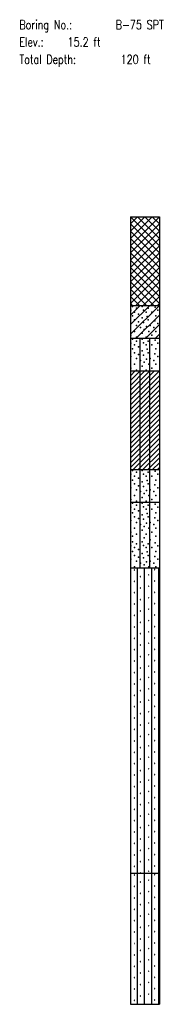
# Model space of a CAD drawing. Extents: x -973 to -50, y -112 to 38.
# Tile 14 of 16: x -173 to -152, y -112 to 38. Entities that reach past the tile are written whole.
import ezdxf
from ezdxf.enums import TextEntityAlignment as Align

# ---------------------------------------------------------------- set-up
doc = ezdxf.new("R2010")
doc.units = 0
doc.header["$MEASUREMENT"] = 0
doc.linetypes.add('SOLID', pattern=[0])
doc.layers.get('0').update_dxf_attribs({"linetype": 'SOLID'})
doc.styles.add('ROMAND', font='romand', dxfattribs={"height": 1})

msp = doc.modelspace()

# ---------------------------------------------------------------- linework, layer by layer
for p, q in [((-156.19, 7.5), (-156.19, -92.5)), ((-156.19, 7.5), (-151.78, 7.5)), ((-156.19, 3.09), (-151.78, 7.5)), ((-156.19, 4.19), (-152.89, 7.5)), ((-156.19, 5.29), (-153.99, 7.5)), ((-156.19, 6.4), (-155.09, 7.5)), ((-156.19, 7.5), (-151.78, 3.09)), ((-156.19, 1.99), (-151.78, 6.4)), ((-156.19, 6.4), (-151.78, 1.99)), ((-155.09, 7.5), (-151.78, 4.19)), ((-153.99, 7.5), (-151.78, 5.29)), ((-152.89, 7.5), (-151.78, 6.4)), ((-151.78, 7.5), (-151.78, -92.5)), ((-151.78, 7.5), (-151.78, 7.5)), ((-156.19, 0.88), (-151.78, 5.29)), ((-156.19, 5.29), (-151.78, 0.88)), ((-156.19, -0.22), (-151.78, 4.19)), ((-156.19, 4.19), (-151.78, -0.22)), ((-156.19, -1.32), (-151.78, 3.09)), ((-156.19, 3.09), (-151.78, -1.32)), ((-156.19, -2.43), (-151.78, 1.99)), ((-156.19, 1.99), (-151.78, -2.43)), ((-156.19, -3.53), (-151.78, 0.88)), ((-156.19, 0.88), (-151.78, -3.53)), ((-156.19, -4.63), (-151.78, -0.22)), ((-156.19, -0.22), (-151.78, -4.63)), ((-156.19, -5.74), (-151.78, -1.32)), ((-156.19, -1.32), (-151.78, -5.74)), ((-156.19, -2.43), (-152.62, -6)), ((-155.36, -6), (-151.78, -2.43)), ((-156.19, -3.53), (-153.72, -6)), ((-154.25, -6), (-151.78, -3.53)), ((-156.19, -4.63), (-154.83, -6)), ((-156.19, -5.74), (-155.93, -6)), ((-156.19, -10.41), (-151.78, -6)), ((-156.19, -8.94), (-153.25, -6)), ((-156.19, -7.47), (-154.72, -6)), ((-156.19, -6), (-151.78, -6)), ((-153.15, -6), (-151.78, -4.63)), ((-152.05, -6), (-151.78, -5.74)), ((-155.31, -11), (-151.78, -7.47)), ((-153.84, -11), (-151.78, -8.94)), ((-152.37, -11), (-151.78, -10.41)), ((-156.19, -11), (-151.78, -11)), ((-154.72, -16), (-154.72, -11)), ((-153.25, -16), (-153.25, -11)), ((-156.19, -20.41), (-151.78, -16)), ((-156.19, -19.68), (-152.52, -16)), ((-156.19, -18.94), (-153.25, -16)), ((-156.19, -18.21), (-153.99, -16)), ((-156.19, -17.47), (-154.72, -16)), ((-156.19, -16.74), (-155.46, -16)), ((-156.19, -16), (-151.78, -16)), ((-154.72, -31), (-154.72, -16)), ((-153.25, -31), (-153.25, -16)), ((-156.19, -21.15), (-151.78, -16.74)), ((-156.19, -21.88), (-151.78, -17.47)), ((-156.19, -22.62), (-151.78, -18.21)), ((-156.19, -23.35), (-151.78, -18.94)), ((-156.19, -24.09), (-151.78, -19.68)), ((-156.19, -24.82), (-151.78, -20.41)), ((-156.19, -25.56), (-151.78, -21.15)), ((-156.19, -26.29), (-151.78, -21.88)), ((-156.19, -27.03), (-151.78, -22.62)), ((-156.19, -27.76), (-151.78, -23.35)), ((-156.19, -28.5), (-151.78, -24.09)), ((-156.19, -29.24), (-151.78, -24.82)), ((-156.19, -29.97), (-151.78, -25.56)), ((-156.19, -30.71), (-151.78, -26.29)), ((-155.75, -31), (-151.78, -27.03)), ((-155.02, -31), (-151.78, -27.76)), ((-154.28, -31), (-151.78, -28.5)), ((-153.55, -31), (-151.78, -29.24)), ((-152.81, -31), (-151.78, -29.97)), ((-156.19, -31), (-151.78, -31)), ((-154.72, -36), (-154.72, -31)), ((-153.25, -36), (-153.25, -31)), ((-152.08, -31), (-151.78, -30.71)), ((-156.19, -36), (-151.78, -36)), ((-154.72, -46), (-154.72, -36)), ((-153.25, -46), (-153.25, -36)), ((-156.19, -46), (-151.78, -46)), ((-155.62, -46.29), (-155.63, -46.31)), ((-155.63, -46.31), (-155.62, -46.34)), ((-155.59, -46.29), (-155.62, -46.29)), ((-155.62, -46.34), (-155.59, -46.34)), ((-155.57, -46.31), (-155.59, -46.29)), ((-155.59, -46.34), (-155.57, -46.31)), ((-155.11, -92.5), (-155.11, -46)), ((-154.02, -92.5), (-154.02, -46)), ((-152.94, -92.5), (-152.94, -46)), ((-152.5, -46.23), (-152.52, -46.25)), ((-152.52, -46.25), (-152.5, -46.28)), ((-152.47, -46.23), (-152.5, -46.23)), ((-152.5, -46.28), (-152.47, -46.28)), ((-152.46, -46.25), (-152.47, -46.23)), ((-152.47, -46.28), (-152.46, -46.25)), ((-151.85, -92.5), (-151.85, -46)), ((-154.69, -47.33), (-154.71, -47.35)), ((-154.71, -47.35), (-154.69, -47.38)), ((-154.66, -47.33), (-154.69, -47.33)), ((-154.69, -47.38), (-154.66, -47.38)), ((-154.65, -47.35), (-154.66, -47.33)), ((-154.66, -47.38), (-154.65, -47.35)), ((-153.43, -47.04), (-153.45, -47.07)), ((-153.45, -47.07), (-153.43, -47.09)), ((-153.41, -47.04), (-153.43, -47.04)), ((-153.43, -47.09), (-153.41, -47.09)), ((-153.39, -47.07), (-153.41, -47.04)), ((-153.41, -47.09), (-153.39, -47.07)), ((-152.5, -47.96), (-152.52, -47.99)), ((-152.52, -47.99), (-152.5, -48.01)), ((-152.47, -47.96), (-152.5, -47.96)), ((-152.46, -47.99), (-152.47, -47.96)), ((-152.47, -48.01), (-152.46, -47.99)), ((-155.62, -48.02), (-155.63, -48.05)), ((-155.63, -48.05), (-155.62, -48.07)), ((-155.59, -48.02), (-155.62, -48.02)), ((-155.62, -48.07), (-155.59, -48.07)), ((-155.57, -48.05), (-155.59, -48.02)), ((-155.59, -48.07), (-155.57, -48.05)), ((-154.69, -49.06), (-154.71, -49.09)), ((-154.71, -49.09), (-154.69, -49.11)), ((-154.66, -49.06), (-154.69, -49.06)), ((-154.69, -49.11), (-154.66, -49.11)), ((-154.65, -49.09), (-154.66, -49.06)), ((-154.66, -49.11), (-154.65, -49.09)), ((-153.43, -48.78), (-153.45, -48.81)), ((-153.45, -48.81), (-153.43, -48.83)), ((-153.41, -48.78), (-153.43, -48.78)), ((-153.43, -48.83), (-153.41, -48.83)), ((-153.39, -48.81), (-153.41, -48.78)), ((-153.41, -48.83), (-153.39, -48.81)), ((-152.5, -48.01), (-152.47, -48.01)), ((-155.62, -49.76), (-155.63, -49.78)), ((-155.63, -49.78), (-155.62, -49.81)), ((-155.59, -49.76), (-155.62, -49.76)), ((-155.62, -49.81), (-155.59, -49.81)), ((-155.57, -49.78), (-155.59, -49.76)), ((-155.59, -49.81), (-155.57, -49.78)), ((-154.69, -50.8), (-154.71, -50.82)), ((-154.71, -50.82), (-154.69, -50.85)), ((-154.66, -50.8), (-154.69, -50.8)), ((-154.69, -50.85), (-154.66, -50.85)), ((-154.65, -50.82), (-154.66, -50.8)), ((-154.66, -50.85), (-154.65, -50.82)), ((-153.43, -50.52), (-153.45, -50.54)), ((-153.45, -50.54), (-153.43, -50.57)), ((-153.41, -50.52), (-153.43, -50.52)), ((-153.43, -50.57), (-153.41, -50.57)), ((-153.39, -50.54), (-153.41, -50.52)), ((-153.41, -50.57), (-153.39, -50.54)), ((-152.5, -49.7), (-152.52, -49.73)), ((-152.52, -49.73), (-152.5, -49.75)), ((-152.47, -49.7), (-152.5, -49.7)), ((-152.5, -49.75), (-152.47, -49.75)), ((-152.46, -49.73), (-152.47, -49.7)), ((-152.47, -49.75), (-152.46, -49.73)), ((-155.62, -51.5), (-155.63, -51.52)), ((-155.63, -51.52), (-155.62, -51.55)), ((-155.59, -51.5), (-155.62, -51.5)), ((-155.62, -51.55), (-155.59, -51.55)), ((-155.57, -51.52), (-155.59, -51.5)), ((-155.59, -51.55), (-155.57, -51.52)), ((-153.43, -52.25), (-153.45, -52.28)), ((-153.45, -52.28), (-153.43, -52.31)), ((-153.41, -52.25), (-153.43, -52.25)), ((-153.43, -52.31), (-153.41, -52.31)), ((-153.39, -52.28), (-153.41, -52.25)), ((-153.41, -52.31), (-153.39, -52.28)), ((-152.5, -51.44), (-152.52, -51.46)), ((-152.52, -51.46), (-152.5, -51.49)), ((-152.47, -51.44), (-152.5, -51.44)), ((-152.5, -51.49), (-152.47, -51.49)), ((-152.46, -51.46), (-152.47, -51.44)), ((-152.47, -51.49), (-152.46, -51.46)), ((-155.62, -53.23), (-155.63, -53.26)), ((-155.63, -53.26), (-155.62, -53.28)), ((-155.59, -53.23), (-155.62, -53.23)), ((-155.62, -53.28), (-155.59, -53.28)), ((-155.57, -53.26), (-155.59, -53.23)), ((-155.59, -53.28), (-155.57, -53.26)), ((-154.69, -52.54), (-154.71, -52.56)), ((-154.71, -52.56), (-154.69, -52.59)), ((-154.66, -52.54), (-154.69, -52.54)), ((-154.69, -52.59), (-154.66, -52.59)), ((-154.65, -52.56), (-154.66, -52.54)), ((-154.66, -52.59), (-154.65, -52.56)), ((-153.43, -53.99), (-153.45, -54.02)), ((-153.41, -53.99), (-153.43, -53.99)), ((-153.39, -54.02), (-153.41, -53.99)), ((-152.5, -53.18), (-152.52, -53.2)), ((-152.52, -53.2), (-152.5, -53.23)), ((-152.47, -53.18), (-152.5, -53.18)), ((-152.5, -53.23), (-152.47, -53.23)), ((-152.46, -53.2), (-152.47, -53.18)), ((-152.47, -53.23), (-152.46, -53.2)), ((-155.62, -54.97), (-155.63, -54.99)), ((-155.63, -54.99), (-155.62, -55.02)), ((-155.59, -54.97), (-155.62, -54.97)), ((-155.62, -55.02), (-155.59, -55.02)), ((-155.57, -54.99), (-155.59, -54.97)), ((-155.59, -55.02), (-155.57, -54.99)), ((-154.69, -54.27), (-154.71, -54.3)), ((-154.71, -54.3), (-154.69, -54.32)), ((-154.66, -54.27), (-154.69, -54.27)), ((-154.69, -54.32), (-154.66, -54.32)), ((-154.65, -54.3), (-154.66, -54.27)), ((-154.66, -54.32), (-154.65, -54.3)), ((-153.45, -54.02), (-153.43, -54.04)), ((-153.43, -54.04), (-153.41, -54.04)), ((-153.41, -54.04), (-153.39, -54.02)), ((-152.5, -54.91), (-152.52, -54.94)), ((-152.52, -54.94), (-152.5, -54.96)), ((-152.47, -54.91), (-152.5, -54.91)), ((-152.5, -54.96), (-152.47, -54.96)), ((-152.46, -54.94), (-152.47, -54.91)), ((-152.47, -54.96), (-152.46, -54.94)), ((-155.62, -56.71), (-155.63, -56.73)), ((-155.63, -56.73), (-155.62, -56.76)), ((-155.59, -56.71), (-155.62, -56.71)), ((-155.62, -56.76), (-155.59, -56.76)), ((-155.57, -56.73), (-155.59, -56.71)), ((-155.59, -56.76), (-155.57, -56.73)), ((-154.69, -56.01), (-154.71, -56.03)), ((-154.71, -56.03), (-154.69, -56.06)), ((-154.66, -56.01), (-154.69, -56.01)), ((-154.69, -56.06), (-154.66, -56.06)), ((-154.65, -56.03), (-154.66, -56.01)), ((-154.66, -56.06), (-154.65, -56.03)), ((-153.43, -55.73), (-153.45, -55.75)), ((-153.45, -55.75), (-153.43, -55.78)), ((-153.41, -55.73), (-153.43, -55.73)), ((-153.43, -55.78), (-153.41, -55.78)), ((-153.39, -55.75), (-153.41, -55.73)), ((-153.41, -55.78), (-153.39, -55.75)), ((-152.5, -56.65), (-152.52, -56.67)), ((-152.52, -56.67), (-152.5, -56.7)), ((-152.47, -56.65), (-152.5, -56.65)), ((-152.5, -56.7), (-152.47, -56.7)), ((-152.46, -56.67), (-152.47, -56.65)), ((-152.47, -56.7), (-152.46, -56.67)), ((-155.62, -58.44), (-155.63, -58.47)), ((-155.63, -58.47), (-155.62, -58.49)), ((-155.59, -58.44), (-155.62, -58.44)), ((-155.62, -58.49), (-155.59, -58.49)), ((-155.57, -58.47), (-155.59, -58.44)), ((-155.59, -58.49), (-155.57, -58.47)), ((-154.69, -57.75), (-154.71, -57.77)), ((-154.71, -57.77), (-154.69, -57.8)), ((-154.66, -57.75), (-154.69, -57.75)), ((-154.69, -57.8), (-154.66, -57.8)), ((-154.65, -57.77), (-154.66, -57.75)), ((-154.66, -57.8), (-154.65, -57.77)), ((-153.43, -57.47), (-153.45, -57.49)), ((-153.45, -57.49), (-153.43, -57.52)), ((-153.41, -57.47), (-153.43, -57.47)), ((-153.43, -57.52), (-153.41, -57.52)), ((-153.39, -57.49), (-153.41, -57.47)), ((-153.41, -57.52), (-153.39, -57.49)), ((-152.5, -58.39), (-152.52, -58.41)), ((-152.52, -58.41), (-152.5, -58.44)), ((-152.47, -58.39), (-152.5, -58.39)), ((-152.5, -58.44), (-152.47, -58.44)), ((-152.46, -58.41), (-152.47, -58.39)), ((-152.47, -58.44), (-152.46, -58.41)), ((-154.69, -59.48), (-154.71, -59.51)), ((-154.71, -59.51), (-154.69, -59.53)), ((-154.66, -59.48), (-154.69, -59.48)), ((-154.69, -59.53), (-154.66, -59.53)), ((-154.65, -59.51), (-154.66, -59.48)), ((-154.66, -59.53), (-154.65, -59.51)), ((-153.43, -59.2), (-153.45, -59.23)), ((-153.45, -59.23), (-153.43, -59.25)), ((-153.41, -59.2), (-153.43, -59.2)), ((-153.43, -59.25), (-153.41, -59.25)), ((-153.39, -59.23), (-153.41, -59.2)), ((-153.41, -59.25), (-153.39, -59.23)), ((-155.62, -60.18), (-155.63, -60.21)), ((-155.63, -60.21), (-155.62, -60.23)), ((-155.59, -60.18), (-155.62, -60.18)), ((-155.62, -60.23), (-155.59, -60.23)), ((-155.57, -60.21), (-155.59, -60.18)), ((-155.59, -60.23), (-155.57, -60.21)), ((-154.69, -61.22), (-154.71, -61.25)), ((-154.71, -61.25), (-154.69, -61.27)), ((-154.66, -61.22), (-154.69, -61.22)), ((-154.69, -61.27), (-154.66, -61.27)), ((-154.65, -61.25), (-154.66, -61.22)), ((-154.66, -61.27), (-154.65, -61.25)), ((-153.43, -60.94), (-153.45, -60.96)), ((-153.45, -60.96), (-153.43, -60.99)), ((-153.41, -60.94), (-153.43, -60.94)), ((-153.43, -60.99), (-153.41, -60.99)), ((-153.39, -60.96), (-153.41, -60.94)), ((-153.41, -60.99), (-153.39, -60.96)), ((-152.5, -60.12), (-152.52, -60.15)), ((-152.52, -60.15), (-152.5, -60.17)), ((-152.47, -60.12), (-152.5, -60.12)), ((-152.5, -60.17), (-152.47, -60.17)), ((-152.46, -60.15), (-152.47, -60.12)), ((-152.47, -60.17), (-152.46, -60.15)), ((-155.62, -61.92), (-155.63, -61.94)), ((-155.63, -61.94), (-155.62, -61.97)), ((-155.59, -61.92), (-155.62, -61.92)), ((-155.62, -61.97), (-155.59, -61.97)), ((-155.57, -61.94), (-155.59, -61.92)), ((-155.59, -61.97), (-155.57, -61.94)), ((-154.69, -62.96), (-154.71, -62.98)), ((-154.71, -62.98), (-154.69, -63.01)), ((-154.66, -62.96), (-154.69, -62.96)), ((-154.69, -63.01), (-154.66, -63.01)), ((-154.65, -62.98), (-154.66, -62.96)), ((-154.66, -63.01), (-154.65, -62.98)), ((-153.43, -62.68), (-153.45, -62.7)), ((-153.45, -62.7), (-153.43, -62.73)), ((-153.41, -62.68), (-153.43, -62.68)), ((-153.43, -62.73), (-153.41, -62.73)), ((-153.39, -62.7), (-153.41, -62.68)), ((-153.41, -62.73), (-153.39, -62.7)), ((-152.5, -61.86), (-152.52, -61.88)), ((-152.52, -61.88), (-152.5, -61.91)), ((-152.47, -61.86), (-152.5, -61.86)), ((-152.5, -61.91), (-152.47, -61.91)), ((-152.46, -61.88), (-152.47, -61.86)), ((-152.47, -61.91), (-152.46, -61.88)), ((-155.62, -63.65), (-155.63, -63.68)), ((-155.63, -63.68), (-155.62, -63.7)), ((-155.59, -63.65), (-155.62, -63.65)), ((-155.62, -63.7), (-155.59, -63.7)), ((-155.57, -63.68), (-155.59, -63.65)), ((-155.59, -63.7), (-155.57, -63.68)), ((-153.43, -64.41), (-153.45, -64.44)), ((-153.45, -64.44), (-153.43, -64.46)), ((-153.41, -64.41), (-153.43, -64.41)), ((-153.43, -64.46), (-153.41, -64.46)), ((-153.39, -64.44), (-153.41, -64.41)), ((-153.41, -64.46), (-153.39, -64.44)), ((-152.5, -63.6), (-152.52, -63.62)), ((-152.52, -63.62), (-152.5, -63.65)), ((-152.47, -63.6), (-152.5, -63.6)), ((-152.5, -63.65), (-152.47, -63.65)), ((-152.46, -63.62), (-152.47, -63.6)), ((-152.47, -63.65), (-152.46, -63.62)), ((-155.62, -65.39), (-155.63, -65.42)), ((-155.63, -65.42), (-155.62, -65.44)), ((-155.59, -65.39), (-155.62, -65.39)), ((-155.62, -65.44), (-155.59, -65.44)), ((-155.57, -65.42), (-155.59, -65.39)), ((-155.59, -65.44), (-155.57, -65.42)), ((-154.69, -64.69), (-154.71, -64.72)), ((-154.71, -64.72), (-154.69, -64.74)), ((-154.66, -64.69), (-154.69, -64.69)), ((-154.69, -64.74), (-154.66, -64.74)), ((-154.65, -64.72), (-154.66, -64.69)), ((-154.66, -64.74), (-154.65, -64.72)), ((-152.5, -65.33), (-152.52, -65.36)), ((-152.52, -65.36), (-152.5, -65.38)), ((-152.47, -65.33), (-152.5, -65.33)), ((-152.5, -65.38), (-152.47, -65.38)), ((-152.46, -65.36), (-152.47, -65.33)), ((-152.47, -65.38), (-152.46, -65.36)), ((-155.62, -67.13), (-155.63, -67.15)), ((-155.63, -67.15), (-155.62, -67.18)), ((-155.59, -67.13), (-155.62, -67.13)), ((-155.62, -67.18), (-155.59, -67.18)), ((-155.57, -67.15), (-155.59, -67.13)), ((-155.59, -67.18), (-155.57, -67.15)), ((-154.69, -66.43), (-154.71, -66.46)), ((-154.71, -66.46), (-154.69, -66.48)), ((-154.66, -66.43), (-154.69, -66.43)), ((-154.69, -66.48), (-154.66, -66.48)), ((-154.65, -66.46), (-154.66, -66.43)), ((-154.66, -66.48), (-154.65, -66.46)), ((-153.43, -66.15), (-153.45, -66.18)), ((-153.45, -66.18), (-153.43, -66.2)), ((-153.41, -66.15), (-153.43, -66.15)), ((-153.43, -66.2), (-153.41, -66.2)), ((-153.39, -66.18), (-153.41, -66.15)), ((-153.41, -66.2), (-153.39, -66.18)), ((-152.5, -67.07), (-152.52, -67.1)), ((-152.52, -67.1), (-152.5, -67.12)), ((-152.47, -67.07), (-152.5, -67.07)), ((-152.5, -67.12), (-152.47, -67.12)), ((-152.46, -67.1), (-152.47, -67.07)), ((-152.47, -67.12), (-152.46, -67.1)), ((-155.62, -68.87), (-155.63, -68.89)), ((-155.63, -68.89), (-155.62, -68.92)), ((-155.59, -68.87), (-155.62, -68.87)), ((-155.62, -68.92), (-155.59, -68.92)), ((-155.57, -68.89), (-155.59, -68.87)), ((-155.59, -68.92), (-155.57, -68.89)), ((-154.69, -68.17), (-154.71, -68.19)), ((-154.71, -68.19), (-154.69, -68.22)), ((-154.66, -68.17), (-154.69, -68.17)), ((-154.69, -68.22), (-154.66, -68.22)), ((-154.65, -68.19), (-154.66, -68.17)), ((-154.66, -68.22), (-154.65, -68.19)), ((-153.43, -67.89), (-153.45, -67.91)), ((-153.45, -67.91), (-153.43, -67.94)), ((-153.41, -67.89), (-153.43, -67.89)), ((-153.43, -67.94), (-153.41, -67.94)), ((-153.39, -67.91), (-153.41, -67.89)), ((-153.41, -67.94), (-153.39, -67.91)), ((-152.5, -68.81), (-152.52, -68.83)), ((-152.52, -68.83), (-152.5, -68.86)), ((-152.47, -68.81), (-152.5, -68.81)), ((-152.5, -68.86), (-152.47, -68.86)), ((-152.46, -68.83), (-152.47, -68.81)), ((-152.47, -68.86), (-152.46, -68.83)), ((-154.69, -69.91), (-154.71, -69.93)), ((-154.71, -69.93), (-154.69, -69.95)), ((-154.66, -69.91), (-154.69, -69.91)), ((-154.69, -69.95), (-154.66, -69.95)), ((-154.65, -69.93), (-154.66, -69.91)), ((-154.66, -69.95), (-154.65, -69.93)), ((-153.43, -69.62), (-153.45, -69.65)), ((-153.45, -69.65), (-153.43, -69.67)), ((-153.41, -69.62), (-153.43, -69.62)), ((-153.43, -69.67), (-153.41, -69.67)), ((-153.39, -69.65), (-153.41, -69.62)), ((-153.41, -69.67), (-153.39, -69.65)), ((-155.62, -70.6), (-155.63, -70.63)), ((-155.63, -70.63), (-155.62, -70.65)), ((-155.59, -70.6), (-155.62, -70.6)), ((-155.62, -70.65), (-155.59, -70.65)), ((-155.57, -70.63), (-155.59, -70.6)), ((-155.59, -70.65), (-155.57, -70.63)), ((-154.69, -71.64), (-154.71, -71.67)), ((-154.71, -71.67), (-154.69, -71.69)), ((-154.66, -71.64), (-154.69, -71.64)), ((-154.69, -71.69), (-154.66, -71.69)), ((-154.65, -71.67), (-154.66, -71.64)), ((-154.66, -71.69), (-154.65, -71.67)), ((-153.43, -71.36), (-153.45, -71.39)), ((-153.45, -71.39), (-153.43, -71.41)), ((-153.41, -71.36), (-153.43, -71.36)), ((-153.43, -71.41), (-153.41, -71.41)), ((-153.39, -71.39), (-153.41, -71.36)), ((-153.41, -71.41), (-153.39, -71.39)), ((-152.5, -70.54), (-152.52, -70.57)), ((-152.52, -70.57), (-152.5, -70.59)), ((-152.47, -70.54), (-152.5, -70.54)), ((-152.5, -70.59), (-152.47, -70.59)), ((-152.46, -70.57), (-152.47, -70.54)), ((-152.47, -70.59), (-152.46, -70.57)), ((-155.62, -72.34), (-155.63, -72.36)), ((-155.63, -72.36), (-155.62, -72.39)), ((-155.59, -72.34), (-155.62, -72.34)), ((-155.62, -72.39), (-155.59, -72.39)), ((-155.57, -72.36), (-155.59, -72.34)), ((-155.59, -72.39), (-155.57, -72.36)), ((-154.69, -73.38), (-154.71, -73.4)), ((-154.71, -73.4), (-154.69, -73.43)), ((-154.66, -73.38), (-154.69, -73.38)), ((-154.69, -73.43), (-154.66, -73.43)), ((-154.65, -73.4), (-154.66, -73.38)), ((-154.66, -73.43), (-154.65, -73.4)), ((-153.43, -73.1), (-153.45, -73.12)), ((-153.45, -73.12), (-153.43, -73.15)), ((-153.41, -73.1), (-153.43, -73.1)), ((-153.43, -73.15), (-153.41, -73.15)), ((-153.39, -73.12), (-153.41, -73.1)), ((-153.41, -73.15), (-153.39, -73.12)), ((-152.5, -72.28), (-152.52, -72.31)), ((-152.52, -72.31), (-152.5, -72.33)), ((-152.47, -72.28), (-152.5, -72.28)), ((-152.5, -72.33), (-152.47, -72.33)), ((-152.46, -72.31), (-152.47, -72.28)), ((-152.47, -72.33), (-152.46, -72.31)), ((-155.62, -74.08), (-155.63, -74.1)), ((-155.63, -74.1), (-155.62, -74.13)), ((-155.59, -74.08), (-155.62, -74.08)), ((-155.62, -74.13), (-155.59, -74.13)), ((-155.57, -74.1), (-155.59, -74.08)), ((-155.59, -74.13), (-155.57, -74.1)), ((-153.43, -74.83), (-153.45, -74.86)), ((-153.45, -74.86), (-153.43, -74.88)), ((-153.41, -74.83), (-153.43, -74.83)), ((-153.43, -74.88), (-153.41, -74.88)), ((-153.39, -74.86), (-153.41, -74.83)), ((-153.41, -74.88), (-153.39, -74.86)), ((-152.5, -74.02), (-152.52, -74.04)), ((-152.52, -74.04), (-152.5, -74.07)), ((-152.47, -74.02), (-152.5, -74.02)), ((-152.5, -74.07), (-152.47, -74.07)), ((-152.46, -74.04), (-152.47, -74.02)), ((-152.47, -74.07), (-152.46, -74.04)), ((-155.62, -75.81), (-155.63, -75.84)), ((-155.63, -75.84), (-155.62, -75.86)), ((-155.59, -75.81), (-155.62, -75.81)), ((-155.62, -75.86), (-155.59, -75.86)), ((-155.57, -75.84), (-155.59, -75.81)), ((-155.59, -75.86), (-155.57, -75.84)), ((-154.69, -75.12), (-154.71, -75.14)), ((-154.71, -75.14), (-154.69, -75.17)), ((-154.66, -75.12), (-154.69, -75.12)), ((-154.69, -75.17), (-154.66, -75.17)), ((-154.65, -75.14), (-154.66, -75.12)), ((-154.66, -75.17), (-154.65, -75.14)), ((-152.5, -75.76), (-152.52, -75.78)), ((-152.52, -75.78), (-152.5, -75.81)), ((-152.47, -75.76), (-152.5, -75.76)), ((-152.5, -75.81), (-152.47, -75.81)), ((-152.46, -75.78), (-152.47, -75.76)), ((-152.47, -75.81), (-152.46, -75.78)), ((-155.62, -77.55), (-155.63, -77.57)), ((-155.63, -77.57), (-155.62, -77.6)), ((-155.59, -77.55), (-155.62, -77.55)), ((-155.62, -77.6), (-155.59, -77.6)), ((-155.57, -77.57), (-155.59, -77.55)), ((-155.59, -77.6), (-155.57, -77.57)), ((-154.69, -76.85), (-154.71, -76.88)), ((-154.71, -76.88), (-154.69, -76.9)), ((-154.66, -76.85), (-154.69, -76.85)), ((-154.69, -76.9), (-154.66, -76.9)), ((-154.65, -76.88), (-154.66, -76.85)), ((-154.66, -76.9), (-154.65, -76.88)), ((-153.43, -76.57), (-153.45, -76.6)), ((-153.45, -76.6), (-153.43, -76.62)), ((-153.41, -76.57), (-153.43, -76.57)), ((-153.43, -76.62), (-153.41, -76.62)), ((-153.39, -76.6), (-153.41, -76.57)), ((-153.41, -76.62), (-153.39, -76.6)), ((-152.5, -77.49), (-152.52, -77.52)), ((-152.52, -77.52), (-152.5, -77.54)), ((-152.47, -77.49), (-152.5, -77.49)), ((-152.5, -77.54), (-152.47, -77.54)), ((-152.46, -77.52), (-152.47, -77.49)), ((-152.47, -77.54), (-152.46, -77.52)), ((-155.62, -79.29), (-155.63, -79.31)), ((-155.63, -79.31), (-155.62, -79.34)), ((-155.59, -79.29), (-155.62, -79.29)), ((-155.62, -79.34), (-155.59, -79.34)), ((-155.57, -79.31), (-155.59, -79.29)), ((-155.59, -79.34), (-155.57, -79.31)), ((-154.69, -78.59), (-154.71, -78.61)), ((-154.71, -78.61), (-154.69, -78.64)), ((-154.66, -78.59), (-154.69, -78.59)), ((-154.69, -78.64), (-154.66, -78.64)), ((-154.65, -78.61), (-154.66, -78.59)), ((-154.66, -78.64), (-154.65, -78.61)), ((-153.43, -78.31), (-153.45, -78.33)), ((-153.45, -78.33), (-153.43, -78.36)), ((-153.41, -78.31), (-153.43, -78.31)), ((-153.43, -78.36), (-153.41, -78.36)), ((-153.39, -78.33), (-153.41, -78.31)), ((-153.41, -78.36), (-153.39, -78.33)), ((-152.5, -79.23), (-152.52, -79.25)), ((-152.52, -79.25), (-152.5, -79.28)), ((-152.47, -79.23), (-152.5, -79.23)), ((-152.5, -79.28), (-152.47, -79.28)), ((-152.46, -79.25), (-152.47, -79.23)), ((-152.47, -79.28), (-152.46, -79.25)), ((-154.69, -80.33), (-154.71, -80.35)), ((-154.71, -80.35), (-154.69, -80.38)), ((-154.66, -80.33), (-154.69, -80.33)), ((-154.69, -80.38), (-154.66, -80.38)), ((-154.65, -80.35), (-154.66, -80.33)), ((-154.66, -80.38), (-154.65, -80.35)), ((-153.43, -80.05), (-153.45, -80.07)), ((-153.45, -80.07), (-153.43, -80.1)), ((-153.41, -80.05), (-153.43, -80.05)), ((-153.43, -80.1), (-153.41, -80.1)), ((-153.39, -80.07), (-153.41, -80.05)), ((-153.41, -80.1), (-153.39, -80.07)), ((-152.5, -80.97), (-152.52, -80.99)), ((-152.52, -80.99), (-152.5, -81.02)), ((-152.47, -80.97), (-152.5, -80.97)), ((-152.46, -80.99), (-152.47, -80.97)), ((-152.47, -81.02), (-152.46, -80.99)), ((-155.62, -81.02), (-155.63, -81.05)), ((-155.63, -81.05), (-155.62, -81.07)), ((-155.59, -81.02), (-155.62, -81.02)), ((-155.62, -81.07), (-155.59, -81.07)), ((-155.57, -81.05), (-155.59, -81.02)), ((-155.59, -81.07), (-155.57, -81.05)), ((-154.69, -82.06), (-154.71, -82.09)), ((-154.71, -82.09), (-154.69, -82.11)), ((-154.66, -82.06), (-154.69, -82.06)), ((-154.69, -82.11), (-154.66, -82.11)), ((-154.65, -82.09), (-154.66, -82.06)), ((-154.66, -82.11), (-154.65, -82.09)), ((-153.43, -81.78), (-153.45, -81.81)), ((-153.45, -81.81), (-153.43, -81.83)), ((-153.41, -81.78), (-153.43, -81.78)), ((-153.43, -81.83), (-153.41, -81.83)), ((-153.39, -81.81), (-153.41, -81.78)), ((-153.41, -81.83), (-153.39, -81.81)), ((-152.5, -81.02), (-152.47, -81.02)), ((-155.62, -82.76), (-155.63, -82.79)), ((-155.63, -82.79), (-155.62, -82.81)), ((-155.59, -82.76), (-155.62, -82.76)), ((-155.62, -82.81), (-155.59, -82.81)), ((-155.57, -82.79), (-155.59, -82.76)), ((-155.59, -82.81), (-155.57, -82.79)), ((-154.69, -83.8), (-154.71, -83.83)), ((-154.71, -83.83), (-154.69, -83.85)), ((-154.66, -83.8), (-154.69, -83.8)), ((-154.69, -83.85), (-154.66, -83.85)), ((-154.65, -83.83), (-154.66, -83.8)), ((-154.66, -83.85), (-154.65, -83.83)), ((-153.43, -83.52), (-153.45, -83.54)), ((-153.45, -83.54), (-153.43, -83.57)), ((-153.41, -83.52), (-153.43, -83.52)), ((-153.43, -83.57), (-153.41, -83.57)), ((-153.39, -83.54), (-153.41, -83.52)), ((-153.41, -83.57), (-153.39, -83.54)), ((-152.5, -82.7), (-152.52, -82.73)), ((-152.52, -82.73), (-152.5, -82.75)), ((-152.47, -82.7), (-152.5, -82.7)), ((-152.5, -82.75), (-152.47, -82.75)), ((-152.46, -82.73), (-152.47, -82.7)), ((-152.47, -82.75), (-152.46, -82.73)), ((-155.62, -84.5), (-155.63, -84.52)), ((-155.63, -84.52), (-155.62, -84.55)), ((-155.59, -84.5), (-155.62, -84.5)), ((-155.62, -84.55), (-155.59, -84.55)), ((-155.57, -84.52), (-155.59, -84.5)), ((-155.59, -84.55), (-155.57, -84.52)), ((-153.43, -85.26), (-153.45, -85.28)), ((-153.45, -85.28), (-153.43, -85.31)), ((-153.41, -85.26), (-153.43, -85.26)), ((-153.43, -85.31), (-153.41, -85.31)), ((-153.39, -85.28), (-153.41, -85.26)), ((-153.41, -85.31), (-153.39, -85.28)), ((-152.5, -84.44), (-152.52, -84.46)), ((-152.52, -84.46), (-152.5, -84.49)), ((-152.47, -84.44), (-152.5, -84.44)), ((-152.5, -84.49), (-152.47, -84.49)), ((-152.46, -84.46), (-152.47, -84.44)), ((-152.47, -84.49), (-152.46, -84.46)), ((-155.62, -86.23), (-155.63, -86.26)), ((-155.63, -86.26), (-155.62, -86.28)), ((-155.59, -86.23), (-155.62, -86.23)), ((-155.62, -86.28), (-155.59, -86.28)), ((-155.57, -86.26), (-155.59, -86.23)), ((-155.59, -86.28), (-155.57, -86.26)), ((-154.69, -85.54), (-154.71, -85.56)), ((-154.71, -85.56), (-154.69, -85.59)), ((-154.66, -85.54), (-154.69, -85.54)), ((-154.69, -85.59), (-154.66, -85.59)), ((-154.65, -85.56), (-154.66, -85.54)), ((-154.66, -85.59), (-154.65, -85.56)), ((-153.43, -86.99), (-153.45, -87.02)), ((-153.41, -86.99), (-153.43, -86.99)), ((-153.39, -87.02), (-153.41, -86.99)), ((-152.5, -86.18), (-152.52, -86.2)), ((-152.52, -86.2), (-152.5, -86.23)), ((-152.47, -86.18), (-152.5, -86.18)), ((-152.5, -86.23), (-152.47, -86.23)), ((-152.46, -86.2), (-152.47, -86.18)), ((-152.47, -86.23), (-152.46, -86.2)), ((-155.62, -87.97), (-155.63, -88)), ((-155.63, -88), (-155.62, -88.02)), ((-155.59, -87.97), (-155.62, -87.97)), ((-155.62, -88.02), (-155.59, -88.02)), ((-155.57, -88), (-155.59, -87.97)), ((-155.59, -88.02), (-155.57, -88)), ((-154.69, -87.27), (-154.71, -87.3)), ((-154.71, -87.3), (-154.69, -87.32)), ((-154.66, -87.27), (-154.69, -87.27)), ((-154.69, -87.32), (-154.66, -87.32)), ((-154.65, -87.3), (-154.66, -87.27)), ((-154.66, -87.32), (-154.65, -87.3)), ((-153.45, -87.02), (-153.43, -87.04)), ((-153.43, -87.04), (-153.41, -87.04)), ((-153.41, -87.04), (-153.39, -87.02)), ((-152.5, -87.91), (-152.52, -87.94)), ((-152.52, -87.94), (-152.5, -87.96)), ((-152.47, -87.91), (-152.5, -87.91)), ((-152.5, -87.96), (-152.47, -87.96)), ((-152.46, -87.94), (-152.47, -87.91)), ((-152.47, -87.96), (-152.46, -87.94)), ((-155.62, -89.71), (-155.63, -89.73)), ((-155.63, -89.73), (-155.62, -89.76)), ((-155.59, -89.71), (-155.62, -89.71)), ((-155.62, -89.76), (-155.59, -89.76)), ((-155.57, -89.73), (-155.59, -89.71)), ((-155.59, -89.76), (-155.57, -89.73)), ((-154.69, -89.01), (-154.71, -89.04)), ((-154.71, -89.04), (-154.69, -89.06)), ((-154.66, -89.01), (-154.69, -89.01)), ((-154.69, -89.06), (-154.66, -89.06)), ((-154.65, -89.04), (-154.66, -89.01)), ((-154.66, -89.06), (-154.65, -89.04)), ((-153.43, -88.73), (-153.45, -88.76)), ((-153.45, -88.76), (-153.43, -88.78)), ((-153.41, -88.73), (-153.43, -88.73)), ((-153.43, -88.78), (-153.41, -88.78)), ((-153.39, -88.76), (-153.41, -88.73)), ((-153.41, -88.78), (-153.39, -88.76)), ((-152.5, -89.65), (-152.52, -89.68)), ((-152.52, -89.68), (-152.5, -89.7)), ((-152.47, -89.65), (-152.5, -89.65)), ((-152.5, -89.7), (-152.47, -89.7)), ((-152.46, -89.68), (-152.47, -89.65)), ((-152.47, -89.7), (-152.46, -89.68)), ((-155.62, -91.45), (-155.63, -91.47)), ((-155.63, -91.47), (-155.62, -91.5)), ((-155.59, -91.45), (-155.62, -91.45)), ((-155.62, -91.5), (-155.59, -91.5)), ((-155.57, -91.47), (-155.59, -91.45)), ((-155.59, -91.5), (-155.57, -91.47)), ((-154.69, -90.75), (-154.71, -90.77)), ((-154.71, -90.77), (-154.69, -90.8)), ((-154.66, -90.75), (-154.69, -90.75)), ((-154.69, -90.8), (-154.66, -90.8)), ((-154.65, -90.77), (-154.66, -90.75)), ((-154.66, -90.8), (-154.65, -90.77)), ((-153.43, -90.47), (-153.45, -90.49)), ((-153.45, -90.49), (-153.43, -90.52)), ((-153.41, -90.47), (-153.43, -90.47)), ((-153.43, -90.52), (-153.41, -90.52)), ((-153.39, -90.49), (-153.41, -90.47)), ((-153.41, -90.52), (-153.39, -90.49)), ((-152.5, -91.39), (-152.52, -91.41)), ((-152.52, -91.41), (-152.5, -91.44)), ((-152.47, -91.39), (-152.5, -91.39)), ((-152.5, -91.44), (-152.47, -91.44)), ((-152.46, -91.41), (-152.47, -91.39)), ((-152.47, -91.44), (-152.46, -91.41)), ((-156.19, -92.5), (-156.19, -112.5)), ((-156.19, -92.5), (-151.78, -92.5)), ((-156.19, -92.5), (-151.78, -92.5)), ((-155.62, -92.79), (-155.63, -92.81)), ((-155.63, -92.81), (-155.62, -92.84)), ((-155.59, -92.79), (-155.62, -92.79)), ((-155.62, -92.84), (-155.59, -92.84)), ((-155.57, -92.81), (-155.59, -92.79)), ((-155.59, -92.84), (-155.57, -92.81)), ((-155.11, -112.5), (-155.11, -92.5)), ((-154.69, -92.49), (-154.7, -92.5)), ((-154.7, -92.5), (-154.66, -92.5)), ((-154.66, -92.49), (-154.69, -92.49)), ((-154.66, -92.5), (-154.66, -92.49)), ((-154.02, -112.5), (-154.02, -92.5)), ((-153.43, -92.2), (-153.45, -92.23)), ((-153.45, -92.23), (-153.43, -92.25)), ((-153.41, -92.2), (-153.43, -92.2)), ((-153.43, -92.25), (-153.41, -92.25)), ((-153.39, -92.23), (-153.41, -92.2)), ((-153.41, -92.25), (-153.39, -92.23)), ((-152.94, -112.5), (-152.94, -92.5)), ((-152.5, -92.73), (-152.52, -92.75)), ((-152.52, -92.75), (-152.5, -92.78)), ((-152.47, -92.73), (-152.5, -92.73)), ((-152.5, -92.78), (-152.47, -92.78)), ((-152.46, -92.75), (-152.47, -92.73)), ((-152.47, -92.78), (-152.46, -92.75)), ((-151.85, -112.5), (-151.85, -92.5)), ((-151.78, -92.5), (-151.78, -112.5)), ((-154.69, -93.83), (-154.71, -93.85)), ((-154.71, -93.85), (-154.69, -93.88)), ((-154.66, -93.83), (-154.69, -93.83)), ((-154.69, -93.88), (-154.66, -93.88)), ((-154.65, -93.85), (-154.66, -93.83)), ((-154.66, -93.88), (-154.65, -93.85)), ((-153.43, -93.54), (-153.45, -93.57)), ((-153.45, -93.57), (-153.43, -93.59)), ((-153.41, -93.54), (-153.43, -93.54)), ((-153.43, -93.59), (-153.41, -93.59)), ((-153.39, -93.57), (-153.41, -93.54)), ((-153.41, -93.59), (-153.39, -93.57)), ((-152.5, -94.46), (-152.52, -94.49)), ((-152.52, -94.49), (-152.5, -94.51)), ((-152.47, -94.46), (-152.5, -94.46)), ((-152.5, -94.51), (-152.47, -94.51)), ((-152.46, -94.49), (-152.47, -94.46)), ((-152.47, -94.51), (-152.46, -94.49)), ((-155.62, -94.52), (-155.63, -94.55)), ((-155.63, -94.55), (-155.62, -94.57)), ((-155.59, -94.52), (-155.62, -94.52)), ((-155.62, -94.57), (-155.59, -94.57)), ((-155.57, -94.55), (-155.59, -94.52)), ((-155.59, -94.57), (-155.57, -94.55)), ((-154.69, -95.56), (-154.71, -95.59)), ((-154.71, -95.59), (-154.69, -95.61)), ((-154.66, -95.56), (-154.69, -95.56)), ((-154.69, -95.61), (-154.66, -95.61)), ((-154.65, -95.59), (-154.66, -95.56)), ((-154.66, -95.61), (-154.65, -95.59)), ((-153.43, -95.28), (-153.45, -95.31)), ((-153.45, -95.31), (-153.43, -95.33)), ((-153.41, -95.28), (-153.43, -95.28)), ((-153.43, -95.33), (-153.41, -95.33)), ((-153.39, -95.31), (-153.41, -95.28)), ((-153.41, -95.33), (-153.39, -95.31)), ((-155.62, -96.26), (-155.63, -96.28)), ((-155.63, -96.28), (-155.62, -96.31)), ((-155.59, -96.26), (-155.62, -96.26)), ((-155.62, -96.31), (-155.59, -96.31)), ((-155.57, -96.28), (-155.59, -96.26)), ((-155.59, -96.31), (-155.57, -96.28)), ((-154.69, -97.3), (-154.71, -97.32)), ((-154.71, -97.32), (-154.69, -97.35)), ((-154.66, -97.3), (-154.69, -97.3)), ((-154.69, -97.35), (-154.66, -97.35)), ((-154.65, -97.32), (-154.66, -97.3)), ((-154.66, -97.35), (-154.65, -97.32)), ((-153.43, -97.02), (-153.45, -97.04)), ((-153.45, -97.04), (-153.43, -97.07)), ((-153.41, -97.02), (-153.43, -97.02)), ((-153.43, -97.07), (-153.41, -97.07)), ((-153.39, -97.04), (-153.41, -97.02)), ((-153.41, -97.07), (-153.39, -97.04)), ((-152.5, -96.2), (-152.52, -96.23)), ((-152.52, -96.23), (-152.5, -96.25)), ((-152.47, -96.2), (-152.5, -96.2)), ((-152.5, -96.25), (-152.47, -96.25)), ((-152.46, -96.23), (-152.47, -96.2)), ((-152.47, -96.25), (-152.46, -96.23)), ((-155.62, -98), (-155.63, -98.02)), ((-155.63, -98.02), (-155.62, -98.05)), ((-155.59, -98), (-155.62, -98)), ((-155.62, -98.05), (-155.59, -98.05)), ((-155.57, -98.02), (-155.59, -98)), ((-155.59, -98.05), (-155.57, -98.02)), ((-153.43, -98.75), (-153.45, -98.78)), ((-153.45, -98.78), (-153.43, -98.81)), ((-153.41, -98.75), (-153.43, -98.75)), ((-153.43, -98.81), (-153.41, -98.81)), ((-153.39, -98.78), (-153.41, -98.75)), ((-153.41, -98.81), (-153.39, -98.78)), ((-152.5, -97.94), (-152.52, -97.96)), ((-152.52, -97.96), (-152.5, -97.99)), ((-152.47, -97.94), (-152.5, -97.94)), ((-152.5, -97.99), (-152.47, -97.99)), ((-152.46, -97.96), (-152.47, -97.94)), ((-152.47, -97.99), (-152.46, -97.96)), ((-155.62, -99.73), (-155.63, -99.76)), ((-155.63, -99.76), (-155.62, -99.78)), ((-155.59, -99.73), (-155.62, -99.73)), ((-155.62, -99.78), (-155.59, -99.78)), ((-155.57, -99.76), (-155.59, -99.73)), ((-155.59, -99.78), (-155.57, -99.76)), ((-154.69, -99.04), (-154.71, -99.06)), ((-154.71, -99.06), (-154.69, -99.09)), ((-154.66, -99.04), (-154.69, -99.04)), ((-154.69, -99.09), (-154.66, -99.09)), ((-154.65, -99.06), (-154.66, -99.04)), ((-154.66, -99.09), (-154.65, -99.06)), ((-153.43, -100.49), (-153.45, -100.52)), ((-153.45, -100.52), (-153.43, -100.54)), ((-153.41, -100.49), (-153.43, -100.49)), ((-153.39, -100.52), (-153.41, -100.49)), ((-153.41, -100.54), (-153.39, -100.52)), ((-152.5, -99.68), (-152.52, -99.7)), ((-152.52, -99.7), (-152.5, -99.73)), ((-152.47, -99.68), (-152.5, -99.68)), ((-152.5, -99.73), (-152.47, -99.73)), ((-152.46, -99.7), (-152.47, -99.68)), ((-152.47, -99.73), (-152.46, -99.7)), ((-155.62, -101.47), (-155.63, -101.49)), ((-155.63, -101.49), (-155.62, -101.52)), ((-155.59, -101.47), (-155.62, -101.47)), ((-155.62, -101.52), (-155.59, -101.52)), ((-155.57, -101.49), (-155.59, -101.47)), ((-155.59, -101.52), (-155.57, -101.49)), ((-154.69, -100.77), (-154.71, -100.8)), ((-154.71, -100.8), (-154.69, -100.82)), ((-154.66, -100.77), (-154.69, -100.77)), ((-154.69, -100.82), (-154.66, -100.82)), ((-154.65, -100.8), (-154.66, -100.77)), ((-154.66, -100.82), (-154.65, -100.8)), ((-153.43, -100.54), (-153.41, -100.54)), ((-152.5, -101.41), (-152.52, -101.44)), ((-152.52, -101.44), (-152.5, -101.46)), ((-152.47, -101.41), (-152.5, -101.41)), ((-152.5, -101.46), (-152.47, -101.46)), ((-152.46, -101.44), (-152.47, -101.41)), ((-152.47, -101.46), (-152.46, -101.44)), ((-155.62, -103.21), (-155.63, -103.23)), ((-155.63, -103.23), (-155.62, -103.26)), ((-155.59, -103.21), (-155.62, -103.21)), ((-155.62, -103.26), (-155.59, -103.26)), ((-155.57, -103.23), (-155.59, -103.21)), ((-155.59, -103.26), (-155.57, -103.23)), ((-154.69, -102.51), (-154.71, -102.53)), ((-154.71, -102.53), (-154.69, -102.56)), ((-154.66, -102.51), (-154.69, -102.51)), ((-154.69, -102.56), (-154.66, -102.56)), ((-154.65, -102.53), (-154.66, -102.51)), ((-154.66, -102.56), (-154.65, -102.53)), ((-153.43, -102.23), (-153.45, -102.25)), ((-153.45, -102.25), (-153.43, -102.28)), ((-153.41, -102.23), (-153.43, -102.23)), ((-153.43, -102.28), (-153.41, -102.28)), ((-153.39, -102.25), (-153.41, -102.23)), ((-153.41, -102.28), (-153.39, -102.25)), ((-152.5, -103.15), (-152.52, -103.17)), ((-152.52, -103.17), (-152.5, -103.2)), ((-152.47, -103.15), (-152.5, -103.15)), ((-152.5, -103.2), (-152.47, -103.2)), ((-152.46, -103.17), (-152.47, -103.15)), ((-152.47, -103.2), (-152.46, -103.17)), ((-155.62, -104.94), (-155.63, -104.97)), ((-155.63, -104.97), (-155.62, -104.99)), ((-155.59, -104.94), (-155.62, -104.94)), ((-155.62, -104.99), (-155.59, -104.99)), ((-155.57, -104.97), (-155.59, -104.94)), ((-155.59, -104.99), (-155.57, -104.97)), ((-154.69, -104.25), (-154.71, -104.27)), ((-154.71, -104.27), (-154.69, -104.3)), ((-154.66, -104.25), (-154.69, -104.25)), ((-154.69, -104.3), (-154.66, -104.3)), ((-154.65, -104.27), (-154.66, -104.25)), ((-154.66, -104.3), (-154.65, -104.27)), ((-153.43, -103.97), (-153.45, -103.99)), ((-153.45, -103.99), (-153.43, -104.02)), ((-153.41, -103.97), (-153.43, -103.97)), ((-153.43, -104.02), (-153.41, -104.02)), ((-153.39, -103.99), (-153.41, -103.97)), ((-153.41, -104.02), (-153.39, -103.99)), ((-152.5, -104.89), (-152.52, -104.91)), ((-152.52, -104.91), (-152.5, -104.94)), ((-152.47, -104.89), (-152.5, -104.89)), ((-152.5, -104.94), (-152.47, -104.94)), ((-152.46, -104.91), (-152.47, -104.89)), ((-152.47, -104.94), (-152.46, -104.91)), ((-154.69, -105.98), (-154.71, -106.01)), ((-154.71, -106.01), (-154.69, -106.03)), ((-154.66, -105.98), (-154.69, -105.98)), ((-154.69, -106.03), (-154.66, -106.03)), ((-154.65, -106.01), (-154.66, -105.98)), ((-154.66, -106.03), (-154.65, -106.01)), ((-153.43, -105.7), (-153.45, -105.73)), ((-153.45, -105.73), (-153.43, -105.75)), ((-153.41, -105.7), (-153.43, -105.7)), ((-153.43, -105.75), (-153.41, -105.75)), ((-153.39, -105.73), (-153.41, -105.7)), ((-153.41, -105.75), (-153.39, -105.73)), ((-155.62, -106.68), (-155.63, -106.71)), ((-155.63, -106.71), (-155.62, -106.73)), ((-155.59, -106.68), (-155.62, -106.68)), ((-155.62, -106.73), (-155.59, -106.73)), ((-155.57, -106.71), (-155.59, -106.68)), ((-155.59, -106.73), (-155.57, -106.71)), ((-154.69, -107.72), (-154.71, -107.75)), ((-154.71, -107.75), (-154.69, -107.77)), ((-154.66, -107.72), (-154.69, -107.72)), ((-154.69, -107.77), (-154.66, -107.77)), ((-154.65, -107.75), (-154.66, -107.72)), ((-154.66, -107.77), (-154.65, -107.75)), ((-153.43, -107.44), (-153.45, -107.46)), ((-153.45, -107.46), (-153.43, -107.49)), ((-153.41, -107.44), (-153.43, -107.44)), ((-153.43, -107.49), (-153.41, -107.49)), ((-153.39, -107.46), (-153.41, -107.44)), ((-153.41, -107.49), (-153.39, -107.46)), ((-152.5, -106.62), (-152.52, -106.65)), ((-152.52, -106.65), (-152.5, -106.67)), ((-152.47, -106.62), (-152.5, -106.62)), ((-152.5, -106.67), (-152.47, -106.67)), ((-152.46, -106.65), (-152.47, -106.62)), ((-152.47, -106.67), (-152.46, -106.65)), ((-155.62, -108.42), (-155.63, -108.44)), ((-155.63, -108.44), (-155.62, -108.47)), ((-155.59, -108.42), (-155.62, -108.42)), ((-155.62, -108.47), (-155.59, -108.47)), ((-155.57, -108.44), (-155.59, -108.42)), ((-155.59, -108.47), (-155.57, -108.44)), ((-154.69, -109.46), (-154.71, -109.48)), ((-154.71, -109.48), (-154.69, -109.51)), ((-154.66, -109.46), (-154.69, -109.46)), ((-154.69, -109.51), (-154.66, -109.51)), ((-154.65, -109.48), (-154.66, -109.46)), ((-154.66, -109.51), (-154.65, -109.48)), ((-153.43, -109.18), (-153.45, -109.2)), ((-153.45, -109.2), (-153.43, -109.23)), ((-153.41, -109.18), (-153.43, -109.18)), ((-153.43, -109.23), (-153.41, -109.23)), ((-153.39, -109.2), (-153.41, -109.18)), ((-153.41, -109.23), (-153.39, -109.2)), ((-152.5, -108.36), (-152.52, -108.38)), ((-152.52, -108.38), (-152.5, -108.41)), ((-152.47, -108.36), (-152.5, -108.36)), ((-152.5, -108.41), (-152.47, -108.41)), ((-152.46, -108.38), (-152.47, -108.36)), ((-152.47, -108.41), (-152.46, -108.38)), ((-155.62, -110.15), (-155.63, -110.18)), ((-155.63, -110.18), (-155.62, -110.2)), ((-155.59, -110.15), (-155.62, -110.15)), ((-155.62, -110.2), (-155.59, -110.2)), ((-155.57, -110.18), (-155.59, -110.15)), ((-155.59, -110.2), (-155.57, -110.18)), ((-153.43, -110.91), (-153.45, -110.94)), ((-153.45, -110.94), (-153.43, -110.96)), ((-153.41, -110.91), (-153.43, -110.91)), ((-153.43, -110.96), (-153.41, -110.96)), ((-153.39, -110.94), (-153.41, -110.91)), ((-153.41, -110.96), (-153.39, -110.94)), ((-152.5, -110.1), (-152.52, -110.12)), ((-152.52, -110.12), (-152.5, -110.15)), ((-152.47, -110.1), (-152.5, -110.1)), ((-152.5, -110.15), (-152.47, -110.15)), ((-152.46, -110.12), (-152.47, -110.1)), ((-152.47, -110.15), (-152.46, -110.12)), ((-156.19, -112.5), (-151.78, -112.5)), ((-155.62, -111.89), (-155.63, -111.92)), ((-155.63, -111.92), (-155.62, -111.94)), ((-155.59, -111.89), (-155.62, -111.89)), ((-155.62, -111.94), (-155.59, -111.94)), ((-155.57, -111.92), (-155.59, -111.89)), ((-155.59, -111.94), (-155.57, -111.92)), ((-154.69, -111.19), (-154.71, -111.22)), ((-154.71, -111.22), (-154.69, -111.24)), ((-154.66, -111.19), (-154.69, -111.19)), ((-154.69, -111.24), (-154.66, -111.24)), ((-154.65, -111.22), (-154.66, -111.19)), ((-154.66, -111.24), (-154.65, -111.22)), ((-152.5, -111.83), (-152.52, -111.86)), ((-152.52, -111.86), (-152.5, -111.88)), ((-152.47, -111.83), (-152.5, -111.83)), ((-152.5, -111.88), (-152.47, -111.88)), ((-152.46, -111.86), (-152.47, -111.83)), ((-152.47, -111.88), (-152.46, -111.86))]:
    msp.add_line(p, q)
for p in [(-156.14, -6.74), (-155.85, -6.15), (-155.55, -7.03), (-155.26, -6.44), (-154.97, -7.32), (-154.38, -6.15), (-154.18, -6.71), (-153.79, -7.03), (-153.5, -6.44), (-152.91, -7.03), (-152.44, -6.29), (-152.03, -6.74), (-156.14, -8.79), (-155.85, -7.62), (-155.55, -8.21), (-154.97, -8.5), (-154.38, -7.91), (-154.22, -8.59), (-153.64, -7.7), (-153.5, -8.21), (-152.45, -8.37), (-152.32, -7.62), (-152.03, -8.79), (-155.55, -9.97), (-155.26, -9.09), (-154.67, -9.38), (-154.38, -10.26), (-154.08, -9.68), (-153.76, -9.21), (-153.39, -9.97), (-153.2, -9.09), (-152.61, -9.38), (-152.32, -9.97), (-156.14, -10.56), (-156.14, -11.74), (-155.85, -11.15), (-155.26, -10.85), (-155.26, -11.44), (-154.38, -11.15), (-154.18, -11.71), (-153.79, -10.85), (-153.5, -11.44), (-152.91, -10.56), (-152.44, -11.29), (-152.03, -11.74), (-155.85, -12.62), (-155.55, -12.03), (-155.55, -13.21), (-154.97, -12.32), (-154.97, -13.5), (-154.38, -12.91), (-153.79, -12.03), (-153.64, -12.7), (-153.5, -13.21), (-152.91, -12.03), (-152.45, -13.37), (-152.32, -12.62), (-156.14, -13.79), (-155.55, -14.97), (-155.26, -14.09), (-154.67, -14.38), (-154.22, -13.59), (-154.08, -14.68), (-153.76, -14.21), (-153.39, -14.97), (-153.2, -14.09), (-152.61, -14.38), (-152.32, -14.97), (-152.03, -13.79), (-156.14, -15.56), (-155.26, -15.85), (-154.38, -15.26), (-153.79, -15.85), (-152.91, -15.56), (-155.85, -31.15), (-155.26, -31.44), (-154.38, -31.15), (-153.5, -31.44), (-152.44, -31.29), (-156.14, -31.74), (-155.85, -32.62), (-155.55, -32.03), (-154.97, -32.32), (-154.38, -32.91), (-154.18, -31.71), (-153.79, -32.03), (-153.64, -32.7), (-152.91, -32.03), (-152.32, -32.62), (-152.03, -31.74), (-156.14, -33.79), (-155.55, -33.21), (-155.26, -34.09), (-154.97, -33.5), (-154.67, -34.38), (-154.22, -33.59), (-153.76, -34.21), (-153.5, -33.21), (-153.2, -34.09), (-152.61, -34.38), (-152.45, -33.37), (-152.03, -33.79), (-156.14, -35.56), (-155.55, -34.97), (-155.26, -35.85), (-154.38, -35.26), (-154.08, -34.68), (-153.79, -35.85), (-153.39, -34.97), (-152.91, -35.56), (-152.32, -34.97), (-156.14, -36.74), (-155.85, -36.15), (-155.55, -37.03), (-155.26, -36.44), (-154.97, -37.32), (-154.38, -36.15), (-154.18, -36.71), (-153.79, -37.03), (-153.5, -36.44), (-152.91, -37.03), (-152.44, -36.29), (-152.03, -36.74), (-156.14, -38.79), (-155.85, -37.62), (-155.55, -38.21), (-154.97, -38.5), (-154.38, -37.91), (-154.22, -38.59), (-153.64, -37.7), (-153.5, -38.21), (-152.45, -38.37), (-152.32, -37.62), (-152.03, -38.79), (-155.55, -39.97), (-155.26, -39.09), (-154.67, -39.38), (-154.38, -40.26), (-154.08, -39.68), (-153.76, -39.21), (-153.39, -39.97), (-153.2, -39.09), (-152.61, -39.38), (-152.32, -39.97), (-156.14, -40.56), (-155.85, -41.15), (-155.26, -40.85), (-154.08, -41.44), (-153.79, -40.85), (-153.2, -41.74), (-152.91, -40.56), (-152.32, -41.15), (-156.14, -42.62), (-155.85, -42.03), (-155.85, -43.5), (-155.55, -42.91), (-155.26, -42.32), (-154.97, -43.21), (-154.38, -42.03), (-154.18, -42.59), (-153.79, -42.91), (-153.5, -42.32), (-152.91, -42.91), (-152.44, -42.18), (-152.32, -43.5), (-152.03, -42.62), (-156.14, -44.68), (-155.55, -44.09), (-155.26, -44.97), (-154.97, -44.38), (-154.38, -43.79), (-154.22, -44.48), (-153.64, -43.58), (-153.5, -44.09), (-153.2, -44.97), (-152.45, -44.25), (-152.03, -44.68), (-155.55, -45.85), (-154.67, -45.26), (-154.08, -45.56), (-153.76, -45.09), (-153.39, -45.85), (-152.61, -45.26), (-152.32, -45.85)]:
    msp.add_point(p)

# ---------------------------------------------------------------- texts
at = {"style": 'ROMAND', "width": 0.78}
for s, height, p in [('Boring No.:', 1.3676, (-173.12, 36.76)), ('B-75 SPT', 1.368, (-158.42, 36.76)), ('Elev.:', 1.368, (-173.12, 34.12)), ('15.2 ft', 1.368, (-165.77, 34.12)), ('Total Depth:', 1.3676, (-173.12, 31.47)), ('120 ft', 1.368, (-157.68, 31.47))]:
    msp.add_text(s, height=height, dxfattribs=at).set_placement(p, align=Align.MIDDLE_LEFT)

doc.saveas('drawing.dxf')
